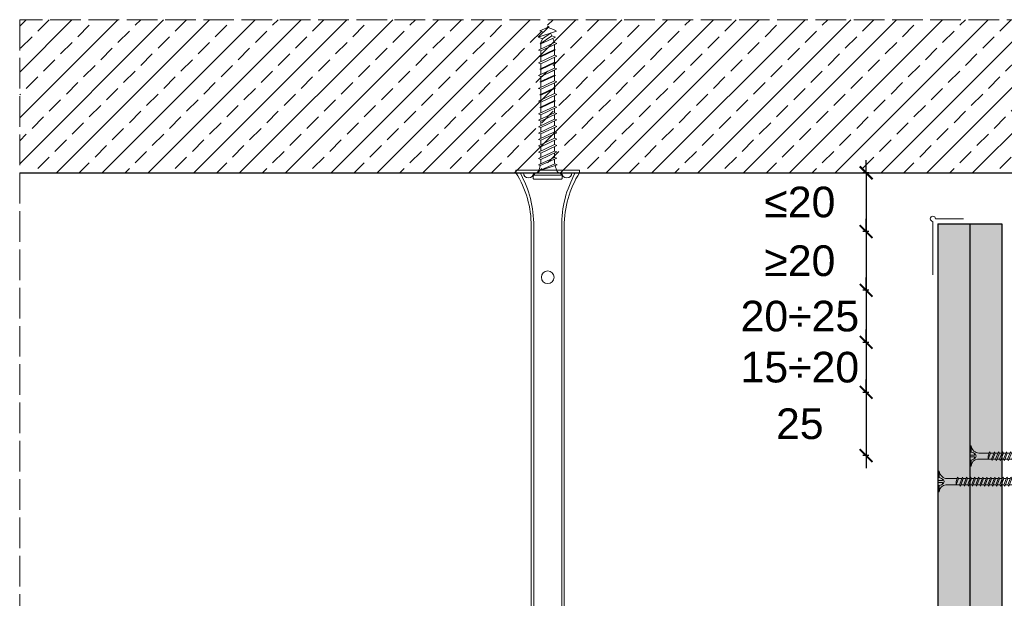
# Model space of a CAD drawing. Header units: millimetres. Extents: x -1515 to 3051, y -92 to 2830.
# Tile 7 of 30: x 306 to 692, y 451 to 678. Entities that reach past the tile are written whole.
import ezdxf

# ---------------------------------------------------------------- set-up
doc = ezdxf.new("R2010")
doc.units = ezdxf.units.MM
doc.linetypes.add('ACAD_ISO02W100', pattern=[15, 12, -3])
for name, color, linetype, lineweight in [('_RIGIPS AKCESORIA', 7, 'Continuous', 18), ('_RIGIPS G-K', 7, 'Continuous', 25), ('KRESKOWANIE', 7, 'Continuous', 9), ('PRZERYWANA', 7, 'ACAD_ISO02W100', 9), ('WYMIARY', 7, 'Continuous', 25)]:
    doc.layers.add(name, color=color, linetype=linetype, lineweight=lineweight)
doc.styles.get("Standard").update_dxf_attribs({"font": 'arial.ttf'})
doc.dimstyles.new('ISO-25', dxfattribs={"dimtxt": 2.5, "dimasz": 2.5, "dimexe": 1.25, "dimexo": 0.625, "dimtad": 1, "dimtxsty": 'Standard', "dimcen": 2.5, "dimadec": 0, "dimazin": 0, "dimtfac": 1, "dimtmove": 0, "dimatfit": 3, "dimfxl": 1, "dimarcsym": 0})
pattern_1 = [(225, (-811.733, -854.1394), (1.122532, -3.367596), [0, -3.175])]

# ---------------------------------------------------------------- blocks, each defined once
blk = doc.blocks.new('noniusz gorny widok')
for p, q in [((418.67, 301.96), (418.67, 302.96)), ((418.67, 302.96), (443.67, 302.96)), ((418.67, 301.96), (443.67, 301.96)), ((421.67, 301.96), (425.67, 301.96)), ((443.67, 301.96), (443.67, 302.96)), ((424.67, 11.96), (424.67, 281.05)), ((425.67, 11.96), (425.67, 281.05)), ((436.67, 11.96), (436.67, 281.05)), ((437.67, 11.96), (437.67, 281.05)), ((424.67, 11.96), (437.67, 11.96))]:
    blk.add_line(p, q)
for centre in [(431.17, 261.05), (431.17, 26.96)]:
    blk.add_circle(centre, 2.5)
for centre, radius, start, end in [((386.97, 281.54), 37.7, 359.2509, 32.7784), ((383.61, 281.48), 42.06, 359.4173, 29.1348), ((423.67, 301.96), 2, 180, 0), ((478.72, 281.48), 42.06, 150.8652, 180.5827), ((438.67, 301.96), 2, 180, 0), ((475.36, 281.54), 37.7, 147.2216, 180.7491)]:
    blk.add_arc(centre, radius, start, end)
blk = doc.blocks.new('kolek beton 65')
at = {"layer": '_RIGIPS AKCESORIA'}
for p, q in [((-125.3, -933.58), (-125.96, -934.72)), ((-122.91, -940.73), (-125.3, -933.58)), ((-122.93, -933.94), (-123.47, -935.41)), ((-120.25, -939.63), (-122.93, -933.94)), ((-120.48, -933.42), (-120.81, -934.33)), ((-117.51, -939.63), (-120.48, -933.42)), ((-117.93, -933.94), (-118.08, -934.33)), ((-115.25, -939.63), (-117.93, -933.94)), ((-115.48, -933.42), (-115.81, -934.33)), ((-112.51, -939.63), (-115.48, -933.42)), ((-112.93, -933.94), (-113.08, -934.33)), ((-110.25, -939.63), (-112.93, -933.94)), ((-110.48, -933.42), (-110.81, -934.33)), ((-110.48, -933.42), (-110.81, -934.33)), ((-107.51, -939.63), (-110.48, -933.42)), ((-107.93, -933.94), (-108.08, -934.33)), ((-105.25, -939.63), (-107.93, -933.94)), ((-105.48, -933.42), (-105.81, -934.33)), ((-102.51, -939.63), (-105.48, -933.42)), ((-102.93, -933.94), (-103.08, -934.33)), ((-100.25, -939.63), (-102.93, -933.94)), ((-100.48, -933.42), (-100.81, -934.33)), ((-97.51, -939.63), (-100.48, -933.42)), ((-97.93, -933.94), (-98.08, -934.33)), ((-95.25, -939.63), (-97.93, -933.94)), ((-95.48, -933.42), (-95.81, -934.33)), ((-92.51, -939.63), (-95.48, -933.42)), ((-92.98, -933.42), (-93.31, -934.33)), ((-90.01, -939.63), (-92.98, -933.42)), ((-90.48, -933.42), (-90.81, -934.33)), ((-87.51, -939.63), (-90.48, -933.42)), ((-87.98, -933.42), (-88.31, -934.33)), ((-85.01, -939.63), (-87.98, -933.42)), ((-85.48, -933.42), (-85.81, -934.33)), ((-82.51, -939.63), (-85.48, -933.42)), ((-82.98, -933.42), (-83.31, -934.33)), ((-80.01, -939.63), (-82.98, -933.42)), ((-80.48, -933.42), (-80.81, -934.33)), ((-77.51, -939.63), (-80.48, -933.42)), ((-77.98, -933.42), (-78.31, -934.33)), ((-75.01, -939.63), (-77.98, -933.42)), ((-75.47, -933.37), (-75.81, -934.33)), ((-75.47, -933.37), (-72.61, -939.89)), ((-72.91, -933.23), (-73.27, -934.2)), ((-70.43, -940.67), (-72.91, -933.23)), ((-68.91, -931.37), (-69.76, -932.23)), ((-69.76, -932.23), (-69.76, -941.73)), ((-67.81, -931.28), (-68.91, -931.37)), ((-68.91, -942.59), (-68.91, -931.37)), ((-67.26, -942.18), (-67.26, -931.78)), ((-126.91, -936.37), (-127.26, -936.98)), ((-126.9, -936.83), (-127.26, -936.98)), ((-126.72, -937.2), (-127.26, -936.98)), ((-127.02, -936.57), (-125.7, -939.37)), ((-125.41, -940.08), (-126.91, -936.37)), ((-126.69, -936.74), (-126.75, -936.77)), ((-125.96, -934.72), (-126.69, -936.74)), ((-126.69, -936.74), (-122.91, -940.73)), ((-123.47, -935.41), (-124.54, -935.85)), ((-122.3, -939.04), (-124.54, -935.85)), ((-123.47, -935.41), (-120.37, -939.96)), ((-120.86, -934.33), (-122.44, -934.98)), ((-120.81, -934.33), (-120.86, -934.33)), ((-117.85, -940.54), (-120.81, -934.33)), ((-118.08, -934.33), (-120.05, -934.33)), ((-118.08, -934.33), (-115.39, -940.02)), ((-115.81, -934.33), (-117.73, -934.33)), ((-112.85, -940.54), (-115.81, -934.33)), ((-113.08, -934.33), (-115.05, -934.33)), ((-113.08, -934.33), (-110.39, -940.02)), ((-110.81, -934.33), (-112.73, -934.33)), ((-108.28, -939.63), (-110.81, -934.33)), ((-107.85, -940.54), (-110.81, -934.33)), ((-108.08, -934.33), (-110.05, -934.33)), ((-107.51, -939.63), (-110.05, -934.33)), ((-108.08, -934.33), (-105.39, -940.02)), ((-105.81, -934.33), (-107.73, -934.33)), ((-102.85, -940.54), (-105.81, -934.33)), ((-103.08, -934.33), (-105.05, -934.33)), ((-103.08, -934.33), (-100.39, -940.02)), ((-100.81, -934.33), (-102.73, -934.33)), ((-97.85, -940.54), (-100.81, -934.33)), ((-98.08, -934.33), (-100.05, -934.33)), ((-98.08, -934.33), (-95.39, -940.02)), ((-95.81, -934.33), (-97.73, -934.33)), ((-92.85, -940.54), (-95.81, -934.33)), ((-93.31, -934.33), (-95.05, -934.33)), ((-90.35, -940.54), (-93.31, -934.33)), ((-90.81, -934.33), (-92.55, -934.33)), ((-87.85, -940.54), (-90.81, -934.33)), ((-88.31, -934.33), (-90.05, -934.33)), ((-85.35, -940.54), (-88.31, -934.33)), ((-85.81, -934.33), (-87.55, -934.33)), ((-82.85, -940.54), (-85.81, -934.33)), ((-83.31, -934.33), (-85.05, -934.33)), ((-80.35, -940.54), (-83.31, -934.33)), ((-80.81, -934.33), (-82.55, -934.33)), ((-77.85, -940.54), (-80.81, -934.33)), ((-80.05, -934.33), (-78.31, -934.33)), ((-75.35, -940.54), (-78.31, -934.33)), ((-75.81, -934.33), (-77.55, -934.33)), ((-72.85, -940.54), (-75.81, -934.33)), ((-73.27, -934.2), (-70.43, -940.67)), ((-124.89, -938.64), (-125.41, -940.08)), ((-122.3, -939.04), (-122.91, -940.73)), ((-120.86, -939.63), (-122.3, -939.04)), ((-120.6, -939.63), (-120.86, -939.63)), ((-120.25, -939.63), (-120.37, -939.96)), ((-118.28, -939.63), (-120.25, -939.63)), ((-117.51, -939.63), (-117.85, -940.54)), ((-115.58, -939.63), (-117.51, -939.63)), ((-115.25, -939.63), (-115.39, -940.02)), ((-113.28, -939.63), (-115.25, -939.63)), ((-112.51, -939.63), (-112.85, -940.54)), ((-110.6, -939.63), (-112.51, -939.63)), ((-110.25, -939.63), (-110.39, -940.02)), ((-108.28, -939.63), (-110.25, -939.63)), ((-107.51, -939.63), (-107.85, -940.54)), ((-107.51, -939.63), (-107.85, -940.54)), ((-105.6, -939.63), (-107.51, -939.63)), ((-105.25, -939.63), (-105.39, -940.02)), ((-103.28, -939.63), (-105.25, -939.63)), ((-102.51, -939.63), (-102.91, -940.73)), ((-100.6, -939.63), (-102.51, -939.63)), ((-100.25, -939.63), (-100.41, -940.08)), ((-98.28, -939.63), (-100.25, -939.63)), ((-97.51, -939.63), (-97.85, -940.54)), ((-95.6, -939.63), (-97.51, -939.63)), ((-95.25, -939.63), (-95.39, -940.02)), ((-93.28, -939.63), (-95.25, -939.63)), ((-92.51, -939.63), (-92.85, -940.54)), ((-90.78, -939.63), (-92.51, -939.63)), ((-90.01, -939.63), (-90.35, -940.54)), ((-88.28, -939.63), (-90.01, -939.63)), ((-87.51, -939.63), (-87.85, -940.54)), ((-85.78, -939.63), (-87.51, -939.63)), ((-85.01, -939.63), (-85.35, -940.54)), ((-83.28, -939.63), (-85.01, -939.63)), ((-82.51, -939.63), (-82.85, -940.54)), ((-80.78, -939.63), (-82.51, -939.63)), ((-80.01, -939.63), (-80.35, -940.54)), ((-78.28, -939.63), (-80.01, -939.63)), ((-77.51, -939.63), (-77.85, -940.54)), ((-77.51, -939.63), (-75.78, -939.63)), ((-75.01, -939.63), (-75.35, -940.54)), ((-72.61, -939.89), (-72.85, -940.54)), ((-68.91, -942.59), (-69.76, -941.73)), ((-67.81, -942.68), (-68.91, -942.59))]:
    blk.add_line(p, q, dxfattribs=at)
for centre, radius, start, end in [((-74.88, -924.33), 10, 282.9916, 297.2521), ((-70.76, -932.33), 1, 297.387, 0.1192), ((-67.76, -931.78), 0.5, 0, 95), ((-74.88, -924.33), 10, 269.0428, 279.2887), ((-74.88, -949.63), 10, 80.5289, 90.7633), ((-74.88, -949.63), 10, 62.7479, 76.8682), ((-70.76, -941.63), 1, 359.8807, 62.6128), ((-67.76, -942.18), 0.5, 265, 360)]:
    blk.add_arc(centre, radius, start, end, dxfattribs=at)
blk = doc.blocks.new('TN 25')
at = {"layer": '_RIGIPS AKCESORIA'}
for p, q in [((0, -0.84), (0, 7.16)), ((0, 7.16), (0.46, 7.16)), ((0.46, 4.78), (0, 4.78)), ((0.46, 7.16), (0.46, 4.78)), ((1.77, 3.5), (1.77, 4.2)), ((3.02, 4.46), (8.47, 4.46)), ((7.12, 4.46), (7.12, 3.18)), ((8.03, 2.01), (7.12, 4.46)), ((8.47, 4.46), (8.79, 5)), ((9.61, 1.51), (8.47, 4.46)), ((8.79, 5), (9.93, 2.01)), ((9, 4.46), (10.1, 4.46)), ((10.1, 4.46), (10.41, 5)), ((11.23, 1.51), (10.1, 4.46)), ((10.41, 5), (11.56, 2.01)), ((10.62, 4.46), (11.67, 4.46)), ((11.67, 4.46), (11.99, 5)), ((12.81, 1.51), (11.67, 4.46)), ((11.99, 5), (13.14, 2.01)), ((12.2, 4.46), (13.21, 4.46)), ((13.21, 4.46), (13.52, 5)), ((14.34, 1.51), (13.21, 4.46)), ((13.52, 5), (14.67, 2.01)), ((13.73, 4.46), (14.8, 4.46)), ((14.8, 4.46), (15.12, 5)), ((15.94, 1.51), (14.8, 4.46)), ((15.12, 5), (16.26, 2.01)), ((15.33, 4.46), (16.42, 4.46)), ((16.42, 4.46), (16.73, 5)), ((17.55, 1.51), (16.42, 4.46)), ((16.73, 5), (17.88, 2.01)), ((16.94, 4.46), (17.99, 4.46)), ((17.99, 4.46), (18.31, 5)), ((19.13, 1.51), (17.99, 4.46)), ((18.31, 5), (19.45, 2.01)), ((18.52, 4.46), (19.68, 4.46)), ((19.68, 4.46), (20, 5)), ((20.82, 1.51), (19.68, 4.46)), ((20, 5), (21.14, 2.01)), ((20.21, 4.46), (20.7, 4.46)), ((20.7, 4.46), (22.28, 3.98)), ((22.28, 3.98), (22.56, 4.37)), ((22.7, 2.36), (22.28, 3.98)), ((22.56, 4.37), (23.03, 2.71)), ((0, 3.5), (1.77, 3.5)), ((0, 2.83), (1.77, 2.83)), ((0.46, 1.64), (0, 1.64)), ((0.46, -0.84), (0.46, 1.64)), ((1.77, 2.83), (1.77, 2.18)), ((7.49, 2.01), (3.55, 2.01)), ((7.12, 3.18), (7.65, 1.53)), ((7.65, 1.53), (8.03, 2.01)), ((9.41, 2.01), (8.03, 2.01)), ((9.93, 2.01), (9.61, 1.51)), ((11.04, 2.01), (9.93, 2.01)), ((11.56, 2.01), (11.23, 1.51)), ((12.61, 2.01), (11.56, 2.01)), ((13.14, 2.01), (12.81, 1.51)), ((14.15, 2.01), (13.14, 2.01)), ((14.67, 2.01), (14.34, 1.51)), ((15.74, 2.01), (14.67, 2.01)), ((16.26, 2.01), (15.94, 1.51)), ((17.36, 2.01), (16.26, 2.01)), ((17.88, 2.01), (17.55, 1.51)), ((18.93, 2.01), (17.88, 2.01)), ((19.45, 2.01), (19.13, 1.51)), ((19.45, 2.01), (20.62, 2.01)), ((21.14, 2.01), (20.82, 1.51)), ((21.14, 2.01), (21.81, 2.12)), ((21.85, 1.83), (21.67, 3.28)), ((21.67, 3.28), (22.14, 2.4)), ((22.14, 2.4), (21.85, 1.83)), ((22.7, 2.36), (22.14, 2.4)), ((23.03, 2.71), (22.7, 2.36)), ((22.71, 3.85), (25, 3.24)), ((25, 3.24), (23.03, 2.71)), ((0, -0.84), (0.46, -0.84))]:
    blk.add_line(p, q, dxfattribs=at)
for centre, major_axis, ratio, start_param, end_param in [((3.09, 7.67), (0.17, 3.2), 0.826134, 1.773653, 3.180586), ((-0.04, 0.9), (0, 3.93), 0.848176, -0.720942, -0.151112), ((3.37, -1.57), (0.28, 3.57), 0.832181, 0.035984, 1.430787), ((-2.73, 15.91), (0, 14.76), 0.848176, 3.399396, 3.475072), ((0.59, 4.62), (0, 2.81), 0.848176, 3.475072, 3.862535), ((1.66, 3.18), (0, 0.895), 0.848176, -1.552777, -0.720942), ((1.66, 3.18), (0, 0.895), 0.848176, 3.862535, 4.730408)]:
    blk.add_ellipse(centre, major_axis=major_axis, ratio=ratio, start_param=start_param, end_param=end_param, dxfattribs=at)
blk = doc.blocks.new('TN 35')
at = {"layer": '_RIGIPS AKCESORIA'}
for p, q in [((0, -0.84), (0, 7.16)), ((0, 7.16), (0.46, 7.16)), ((0.46, 4.78), (0, 4.78)), ((0.46, 7.16), (0.46, 4.78)), ((1.77, 3.5), (1.77, 4.2)), ((3.02, 4.46), (8.47, 4.46)), ((7.12, 4.46), (7.12, 3.18)), ((8.03, 2.01), (7.12, 4.46)), ((8.47, 4.46), (8.79, 5)), ((9.61, 1.51), (8.47, 4.46)), ((8.79, 5), (9.93, 2.01)), ((9, 4.46), (10.1, 4.46)), ((10.1, 4.46), (10.41, 5)), ((11.23, 1.51), (10.1, 4.46)), ((10.41, 5), (11.56, 2.01)), ((10.62, 4.46), (11.67, 4.46)), ((11.67, 4.46), (11.99, 5)), ((12.81, 1.51), (11.67, 4.46)), ((11.99, 5), (13.14, 2.01)), ((12.2, 4.46), (13.21, 4.46)), ((13.21, 4.46), (13.52, 5)), ((14.34, 1.51), (13.21, 4.46)), ((13.52, 5), (14.67, 2.01)), ((13.73, 4.46), (14.8, 4.46)), ((14.8, 4.46), (15.12, 5)), ((15.94, 1.51), (14.8, 4.46)), ((15.12, 5), (16.26, 2.01)), ((15.33, 4.46), (16.42, 4.46)), ((16.42, 4.46), (16.73, 5)), ((17.55, 1.51), (16.42, 4.46)), ((16.73, 5), (17.88, 2.01)), ((16.94, 4.46), (17.99, 4.46)), ((17.99, 4.46), (18.31, 5)), ((19.13, 1.51), (17.99, 4.46)), ((18.31, 5), (19.45, 2.01)), ((18.52, 4.46), (19.57, 4.46)), ((19.57, 4.46), (19.88, 5)), ((20.7, 1.51), (19.57, 4.46)), ((19.88, 5), (21.03, 2.01)), ((20.09, 4.46), (21.14, 4.46)), ((21.14, 4.46), (21.46, 5)), ((22.28, 1.51), (21.14, 4.46)), ((21.46, 5), (22.6, 2.01)), ((21.67, 4.46), (22.72, 4.46)), ((22.72, 4.46), (23.03, 5)), ((23.85, 1.51), (22.72, 4.46)), ((23.03, 5), (24.18, 2.01)), ((23.24, 4.46), (24.29, 4.46)), ((24.29, 4.46), (24.61, 5)), ((25.43, 1.51), (24.29, 4.46)), ((24.61, 5), (25.75, 2.01)), ((24.81, 4.46), (25.87, 4.46)), ((25.87, 4.46), (26.18, 5)), ((27, 1.51), (25.87, 4.46)), ((26.18, 5), (27.33, 2.01)), ((26.39, 4.46), (27.44, 4.46)), ((27.44, 4.46), (27.76, 5)), ((28.58, 1.51), (27.44, 4.46)), ((27.76, 5), (28.9, 2.01)), ((27.96, 4.46), (29.13, 4.46)), ((29.13, 4.46), (29.45, 5)), ((30.27, 1.51), (29.13, 4.46)), ((29.45, 5), (30.59, 2.01)), ((29.65, 4.46), (30.15, 4.46)), ((30.15, 4.46), (31.73, 3.98)), ((31.73, 3.98), (32.01, 4.37)), ((32.15, 2.36), (31.73, 3.98)), ((32.01, 4.37), (32.48, 2.71)), ((0, 3.5), (1.77, 3.5)), ((0, 2.83), (1.77, 2.83)), ((0.46, 1.64), (0, 1.64)), ((0.46, -0.84), (0.46, 1.64)), ((1.77, 2.83), (1.77, 2.18)), ((7.49, 2.01), (3.55, 2.01)), ((7.12, 3.18), (7.65, 1.53)), ((7.65, 1.53), (8.03, 2.01)), ((9.41, 2.01), (8.03, 2.01)), ((9.93, 2.01), (9.61, 1.51)), ((11.04, 2.01), (9.93, 2.01)), ((11.56, 2.01), (11.23, 1.51)), ((12.61, 2.01), (11.56, 2.01)), ((13.14, 2.01), (12.81, 1.51)), ((14.15, 2.01), (13.14, 2.01)), ((14.67, 2.01), (14.34, 1.51)), ((15.74, 2.01), (14.67, 2.01)), ((16.26, 2.01), (15.94, 1.51)), ((17.36, 2.01), (16.26, 2.01)), ((17.88, 2.01), (17.55, 1.51)), ((18.93, 2.01), (17.84, 2.01)), ((19.45, 2.01), (19.13, 1.51)), ((20.51, 2.01), (19.41, 2.01)), ((21.03, 2.01), (20.7, 1.51)), ((22.08, 2.01), (20.99, 2.01)), ((22.6, 2.01), (22.28, 1.51)), ((23.66, 2.01), (22.56, 2.01)), ((24.18, 2.01), (23.85, 1.51)), ((25.23, 2.01), (24.14, 2.01)), ((25.75, 2.01), (25.43, 1.51)), ((26.81, 2.01), (25.71, 2.01)), ((27.33, 2.01), (27, 1.51)), ((28.38, 2.01), (27.33, 2.01)), ((28.9, 2.01), (28.58, 1.51)), ((28.9, 2.01), (30.07, 2.01)), ((30.59, 2.01), (30.27, 1.51)), ((30.59, 2.01), (31.26, 2.12)), ((31.3, 1.83), (31.12, 3.28)), ((31.12, 3.28), (31.59, 2.4)), ((31.59, 2.4), (31.3, 1.83)), ((32.15, 2.36), (31.59, 2.4)), ((32.48, 2.71), (32.15, 2.36)), ((32.16, 3.85), (35, 3.24)), ((35, 3.24), (32.48, 2.71)), ((0, -0.84), (0.46, -0.84))]:
    blk.add_line(p, q, dxfattribs=at)
for centre, major_axis, ratio, start_param, end_param in [((3.09, 7.67), (0.17, 3.2), 0.826134, 1.773653, 3.180586), ((-0.04, 0.9), (0, 3.93), 0.848176, -0.720942, -0.151112), ((3.37, -1.57), (0.28, 3.57), 0.832181, 0.035984, 1.430787), ((-2.73, 15.91), (0, 14.76), 0.848176, 3.399396, 3.475072), ((0.59, 4.62), (0, 2.81), 0.848176, 3.475072, 3.862535), ((1.66, 3.18), (0, 0.895), 0.848176, -1.552777, -0.720942), ((1.66, 3.18), (0, 0.895), 0.848176, 3.862535, 4.730408)]:
    blk.add_ellipse(centre, major_axis=major_axis, ratio=ratio, start_param=start_param, end_param=end_param, dxfattribs=at)
blk = doc.blocks.new('polnaroznik')
at = {"layer": '_RIGIPS AKCESORIA'}
for p, q in [((429.5, 44.15), (429.5, 55.15)), ((430.5, 56.15), (451.5, 56.15))]:
    blk.add_line(p, q, dxfattribs=at)
blk.add_arc((429.5, 56.15), 1, 0, 270, dxfattribs=at)
blk = doc.blocks.new('_ArchTick')
at = {"color": 0, "linetype": 'ByBlock', "const_width": 0.15}
blk.add_lwpolyline([(-0.5, -0.5), (0.5, 0.5)], dxfattribs=at)
blk = doc.blocks.new('*D53')
at = {"layer": 'Defpoints', "color": 0, "transparency": 16777216}
for p in [(684.23, 551.38), (637.82, 531.78), (683.63, 531.78)]:
    blk.add_point(p, dxfattribs=at)
at = {"layer": 'WYMIARY', "color": 0, "lineweight": -2, "transparency": 16777216}
for p, q in [((637.82, 551.38), (637.82, 556.38)), ((638.82, 551.38), (636.57, 551.38)), ((637.82, 551.38), (637.82, 531.78)), ((638.82, 531.78), (636.57, 531.78)), ((637.82, 531.78), (637.82, 526.78))]:
    blk.add_line(p, q, dxfattribs=at)
at = {"layer": 'WYMIARY', "color": 0, "lineweight": -2, "transparency": 16777216, "xscale": 5, "yscale": 5, "zscale": 5}
for p, rotation in [((637.82, 551.38), 270), ((637.82, 531.78), 90)]:
    blk.add_blockref('_ArchTick', p, dxfattribs=dict(at, rotation=rotation))
at = {"layer": 'WYMIARY', "color": 0, "transparency": 16777216, "insert": (611.82, 541.58), "char_height": 12, "attachment_point": 5}
blk.add_mtext('15÷20', dxfattribs=at)
blk = doc.blocks.new('*D54')
at = {"layer": 'Defpoints', "color": 0, "transparency": 16777216}
for p in [(683.63, 531.78), (637.81, 507.04), (682.91, 507.04)]:
    blk.add_point(p, dxfattribs=at)
at = {"layer": 'WYMIARY', "color": 0, "lineweight": -2, "transparency": 16777216}
for p, q in [((637.81, 531.78), (637.81, 536.78)), ((638.81, 531.78), (636.56, 531.78)), ((637.81, 531.78), (637.81, 507.04)), ((638.81, 507.04), (636.56, 507.04)), ((637.81, 507.04), (637.81, 502.04))]:
    blk.add_line(p, q, dxfattribs=at)
at = {"layer": 'WYMIARY', "color": 0, "lineweight": -2, "transparency": 16777216, "xscale": 5, "yscale": 5, "zscale": 5}
for p, rotation in [((637.81, 531.78), 270), ((637.81, 507.04), 90)]:
    blk.add_blockref('_ArchTick', p, dxfattribs=dict(at, rotation=rotation))
at = {"layer": 'WYMIARY', "color": 0, "transparency": 16777216, "insert": (611.8, 519.41), "char_height": 12, "attachment_point": 5}
blk.add_mtext('25', dxfattribs=at)
blk = doc.blocks.new('*D55')
at = {"layer": 'Defpoints', "color": 0, "transparency": 16777216}
for p in [(684.23, 571.78), (637.82, 551.38), (683.63, 551.38)]:
    blk.add_point(p, dxfattribs=at)
at = {"layer": 'WYMIARY', "color": 0, "lineweight": -2, "transparency": 16777216}
for p, q in [((637.82, 571.78), (637.82, 576.78)), ((638.82, 571.78), (636.57, 571.78)), ((637.82, 571.78), (637.82, 551.38)), ((638.82, 551.38), (636.57, 551.38)), ((637.82, 551.38), (637.82, 546.38))]:
    blk.add_line(p, q, dxfattribs=at)
at = {"layer": 'WYMIARY', "color": 0, "lineweight": -2, "transparency": 16777216, "xscale": 5, "yscale": 5, "zscale": 5}
for p, rotation in [((637.82, 571.78), 270), ((637.82, 551.38), 90)]:
    blk.add_blockref('_ArchTick', p, dxfattribs=dict(at, rotation=rotation))
at = {"layer": 'WYMIARY', "color": 0, "transparency": 16777216, "insert": (611.82, 561.58), "char_height": 12, "attachment_point": 5}
blk.add_mtext('20÷25', dxfattribs=at)
blk = doc.blocks.new('*D56')
at = {"layer": 'Defpoints', "color": 0, "transparency": 16777216}
for p in [(681.63, 594.78), (637.82, 571.78), (685.03, 571.78)]:
    blk.add_point(p, dxfattribs=at)
at = {"layer": 'WYMIARY', "color": 0, "lineweight": -2, "transparency": 16777216}
for p, q in [((637.82, 594.78), (637.82, 599.78)), ((638.82, 594.78), (636.57, 594.78)), ((637.82, 594.78), (637.82, 571.78)), ((638.82, 571.78), (636.57, 571.78)), ((637.82, 571.78), (637.82, 566.78))]:
    blk.add_line(p, q, dxfattribs=at)
at = {"layer": 'WYMIARY', "color": 0, "lineweight": -2, "transparency": 16777216, "xscale": 5, "yscale": 5, "zscale": 5}
for p, rotation in [((637.82, 594.78), 270), ((637.82, 571.78), 90)]:
    blk.add_blockref('_ArchTick', p, dxfattribs=dict(at, rotation=rotation))
at = {"layer": 'WYMIARY', "color": 0, "transparency": 16777216, "insert": (611.82, 583.28), "char_height": 12, "attachment_point": 5}
blk.add_mtext('≥20', dxfattribs=at)
blk = doc.blocks.new('*D57')
at = {"layer": 'Defpoints', "color": 0, "transparency": 16777216}
for p in [(681.63, 617.78), (637.82, 594.78), (683.63, 594.78)]:
    blk.add_point(p, dxfattribs=at)
at = {"layer": 'WYMIARY', "color": 0, "lineweight": -2, "transparency": 16777216}
for p, q in [((637.82, 617.78), (637.82, 622.78)), ((638.82, 617.78), (636.57, 617.78)), ((637.82, 617.78), (637.82, 594.78)), ((638.82, 594.78), (636.57, 594.78)), ((637.82, 594.78), (637.82, 589.78))]:
    blk.add_line(p, q, dxfattribs=at)
at = {"layer": 'WYMIARY', "color": 0, "lineweight": -2, "transparency": 16777216, "xscale": 5, "yscale": 5, "zscale": 5}
for p, rotation in [((637.82, 617.78), 270), ((637.82, 594.78), 90)]:
    blk.add_blockref('_ArchTick', p, dxfattribs=dict(at, rotation=rotation))
at = {"layer": 'WYMIARY', "color": 0, "transparency": 16777216, "insert": (611.82, 606.28), "char_height": 12, "attachment_point": 5}
blk.add_mtext('≤20', dxfattribs=at)

msp = doc.modelspace()

# ---------------------------------------------------------------- hatches: boundary and pattern name
at = {"layer": 'KRESKOWANIE'}
h = msp.add_hatch(dxfattribs=at)
h.set_pattern_fill('ANSI33', color=256, scale=2, angle=180, style=0)
h.set_pattern_definition([(225, (-811.733, -891.477), (8.980256, -8.980256), []), (225, (-820.713, -891.477), (8.980256, -8.980256), [6.35, -3.175])])
h.paths.add_polyline_path([(305.97, 677.78), (305.97, 617.78), (1154.97, 617.78), (1154.97, 677.78)])
h = msp.add_hatch(dxfattribs=at)
h.set_pattern_fill('DOTS', color=256, scale=2, angle=225, style=0)
h.set_pattern_definition(pattern_1)
h.paths.add_polyline_path([(678.47, 597.78), (665.97, 597.78), (665.97, 184.582), (678.47, 184.582)])
h = msp.add_hatch(dxfattribs=at)
h.set_pattern_fill('DOTS', color=256, scale=2, angle=225, style=0)
h.set_pattern_definition(pattern_1)
h.paths.add_polyline_path([(690.97, 597.78), (678.47, 597.78), (678.47, 184.582), (690.97, 184.582)])

# ---------------------------------------------------------------- linework, layer by layer
msp.add_line((305.97, 617.78), (1154.97, 617.78))
at = {"layer": '_RIGIPS G-K'}
for p, q in [((665.97, 597.78), (665.97, 184.582)), ((665.97, 597.78), (690.97, 597.78)), ((678.47, 597.78), (678.47, 184.582)), ((690.97, 597.78), (690.97, 184.582))]:
    msp.add_line(p, q, dxfattribs=at)
at = {"layer": 'PRZERYWANA'}
for p, q in [((1154.97, 677.78), (305.97, 677.78)), ((305.97, 677.78), (305.97, 232.332))]:
    msp.add_line(p, q, dxfattribs=at)

# ---------------------------------------------------------------- block references
at = {"layer": '_RIGIPS AKCESORIA', "rotation": 270}
msp.add_blockref('kolek beton 65', (1449.954, 548.019), dxfattribs=at)
at = {"layer": '_RIGIPS AKCESORIA', "xscale": -1}
msp.add_blockref('noniusz gorny widok', (944.14, 315.825), dxfattribs=at)
for name, p, rotation in [('polnaroznik', (720.12, 1029.281), 90), ('TN 25', (678.47, 510.024), 180), ('TN 35', (665.97, 500.024), 180)]:
    msp.add_blockref(name, p, dxfattribs=dict(at, rotation=rotation))

# ---------------------------------------------------------------- dimensions: what is measured, and where the dimension line sits
at = {"layer": 'WYMIARY'}
for base, p1, p2, text, picture, middle in [((637.824, 594.78), (681.633, 617.78), (683.633, 594.78), '≤20', '*D57', (611.821, 606.28)), ((637.824, 571.78), (681.633, 594.78), (685.033, 571.78), '≥20', '*D56', (611.821, 583.28)), ((637.824, 551.38), (684.233, 571.78), (683.633, 551.38), '20÷25', '*D55', (611.821, 561.58)), ((637.824, 531.78), (684.233, 551.38), (683.633, 531.78), '15÷20', '*D53', (611.821, 541.58)), ((637.808, 507.038), (683.633, 531.78), (682.907, 507.038), '25', '*D54', (611.804, 519.409))]:
    dim = msp.add_linear_dim(base=base, p1=p1, p2=p2, angle=90, text=text, dimstyle='ISO-25', override={"dimtxt": 12, "dimasz": 5, "dimgap": 25, "dimtad": 3, "dimblk1": 'ArchTick', "dimblk2": 'ArchTick', "dimsah": 1, "dimtmove": 2, "dimfxlon": 1}, dxfattribs=at)
    dim.commit()
    dim.dimension.update_dxf_attribs({"geometry": picture, "text_midpoint": middle, "text_rotation": 180})

doc.saveas('drawing.dxf')
